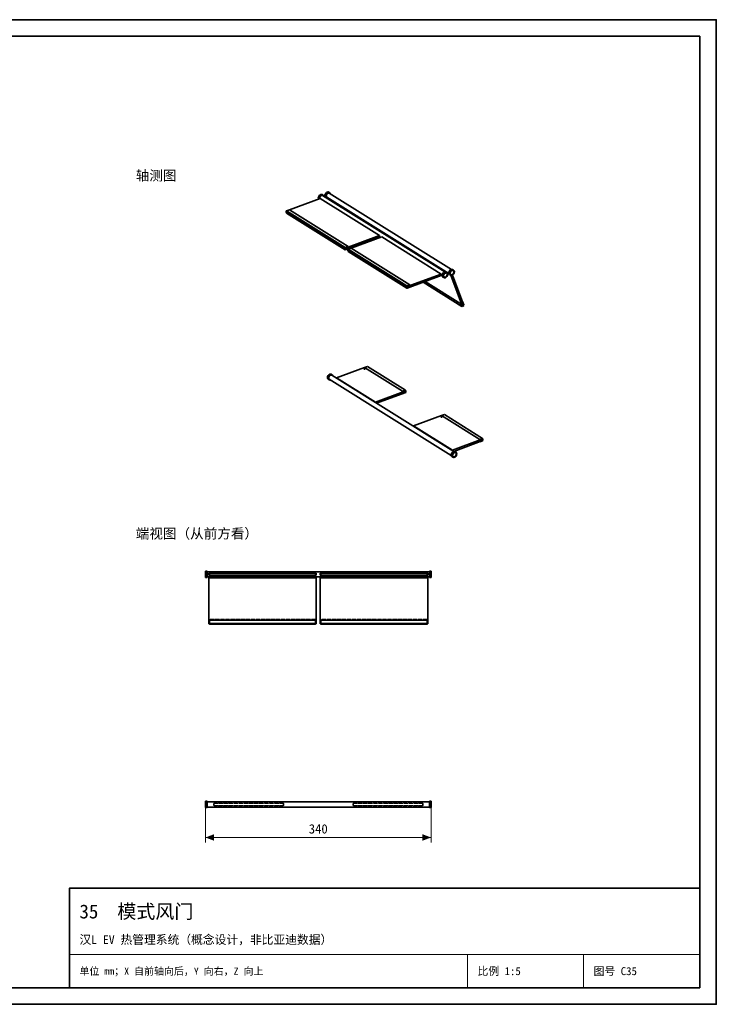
# Model space of a CAD drawing. Header units: millimetres. Extents: x 0 to 420, y 0 to 297.
# Tile 2 of 2: x 210 to 420, y 0 to 297. Entities that reach past the tile are written whole.
import ezdxf
from ezdxf.enums import TextEntityAlignment as Align

# ---------------------------------------------------------------- set-up
doc = ezdxf.new("R2010")
doc.units = ezdxf.units.MM
doc.linetypes.add('DASHED', pattern=[1.524, 1.27, -0.254])
for name, color, linetype, lineweight, true_color in [('DIM', 7, 'Continuous', 18, 0x1e5aa0), ('FRAME', 7, 'Continuous', 35, 0x3c3c3c), ('HIDDEN', 7, 'DASHED', 13, 0x969696), ('OUTLINE', 7, 'Continuous', 35, 0x141414), ('TEXT', 7, 'Continuous', 18, 0x141414), ('THIN', 7, 'Continuous', 13, 0x6e6e6e)]:
    doc.layers.add(name, color=color, linetype=linetype, lineweight=lineweight, true_color=true_color)
doc.styles.add('ZH', font='simsun.ttc')

msp = doc.modelspace()

# ---------------------------------------------------------------- hatches: boundary and pattern name
at = {"layer": 'DIM'}
for points in [[(266, 50.32), (268.6, 49.33), (268.6, 51.31)], [(334, 50.32), (331.4, 51.31), (331.4, 49.33)]]:
    msp.add_hatch(color=7, dxfattribs=at).paths.add_polyline_path(points)

# ---------------------------------------------------------------- linework, layer by layer
for points in [[(266, 59.32), (266, 48.82)], [(334, 59.32), (334, 48.82)], [(266, 50.32), (334, 50.32)]]:
    msp.add_lwpolyline(points, dxfattribs=at)
at = {"layer": 'FRAME'}
for points in [[(0, 0), (420, 0), (420, 297), (0, 297)], [(5, 5), (415, 5), (415, 292), (5, 292)], [(225, 5), (415, 5), (415, 35), (225, 35)]]:
    msp.add_lwpolyline(points, close=True, dxfattribs=at)
at = {"layer": 'HIDDEN'}
for points in [[(266, 130.68), (266, 130.35), (266, 130.03), (266, 129.7), (266, 129.37), (266, 129.05), (266, 128.72)], [(266, 130.68), (266, 130.35), (266, 130.03), (266, 129.7), (266, 129.37), (266, 129.05), (266, 128.72)], [(266, 128.72), (266, 129.05), (266, 129.37), (266, 129.7), (266, 130.03), (266, 130.35), (266, 130.68)], [(266.5, 130.68), (266, 130.68)], [(266.5, 130.68), (266.5, 130.35), (266.5, 130.03), (266.5, 129.7), (266.5, 129.37), (266.5, 129.05), (266.5, 128.72)], [(266.5, 130.68), (266.5, 130.35), (266.5, 130.03), (266.5, 129.7), (266.5, 129.37), (266.5, 129.05), (266.5, 128.72)], [(266.5, 128.72), (266.5, 129.05), (266.5, 129.37), (266.5, 129.7), (266.5, 130.03), (266.5, 130.35), (266.5, 130.68)], [(333.5, 128.72), (333.5, 129.05), (333.5, 129.37), (333.5, 129.7), (333.5, 130.03), (333.5, 130.35), (333.5, 130.68)], [(333.5, 128.72), (333.5, 129.05), (333.5, 129.37), (333.5, 129.7), (333.5, 130.03), (333.5, 130.35), (333.5, 130.68)], [(333.5, 130.68), (333.5, 130.35), (333.5, 130.03), (333.5, 129.7), (333.5, 129.37), (333.5, 129.05), (333.5, 128.72)], [(333.5, 130.68), (334, 130.68)], [(334, 128.72), (334, 129.05), (334, 129.37), (334, 129.7), (334, 130.03), (334, 130.35), (334, 130.68)], [(334, 128.72), (334, 129.05), (334, 129.37), (334, 129.7), (334, 130.03), (334, 130.35), (334, 130.68)], [(334, 130.68), (334, 130.35), (334, 130.03), (334, 129.7), (334, 129.37), (334, 129.05), (334, 128.72)], [(266, 130.51), (266, 130.24), (266, 129.97), (266, 129.7), (266, 129.43), (266, 129.16), (266, 128.89)], [(266, 128.89), (266, 129.16), (266, 129.43), (266, 129.7), (266, 129.97), (266, 130.24), (266, 130.51)], [(266.5, 130.51), (266, 130.51)], [(266, 130.51), (266, 130.24), (266, 129.97), (266, 129.7), (266, 129.43), (266, 129.16), (266, 128.89)], [(266, 128.89), (266, 129.16), (266, 129.43), (266, 129.7), (266, 129.97), (266, 130.24), (266, 130.51)], [(266.5, 130.51), (266, 130.51)], [(266, 130.5), (266, 130.23), (266, 129.97), (266, 129.7), (266, 129.43), (266, 129.17), (266, 128.9)], [(266, 128.9), (266, 129.17), (266, 129.43), (266, 129.7), (266, 129.97), (266, 130.23), (266, 130.5)], [(266.5, 130.5), (266, 130.5)], [(266, 130.5), (266, 130.23), (266, 129.97), (266, 129.7), (266, 129.43), (266, 129.17), (266, 128.9)], [(266, 128.9), (266, 129.17), (266, 129.43), (266, 129.7), (266, 129.97), (266, 130.23), (266, 130.5)], [(334, 130.5), (266, 130.5)], [(266.5, 128.9), (266, 128.9)], [(334, 128.9), (266, 128.9)], [(266.5, 128.89), (266, 128.89)], [(266.5, 128.89), (266, 128.89)], [(266.5, 128.72), (266, 128.72)], [(266.5, 130.51), (266.5, 130.24), (266.5, 129.97), (266.5, 129.7), (266.5, 129.43), (266.5, 129.16), (266.5, 128.89)], [(266.5, 128.89), (266.5, 129.16), (266.5, 129.43), (266.5, 129.7), (266.5, 129.97), (266.5, 130.24), (266.5, 130.51)], [(266.5, 130.51), (266.5, 130.24), (266.5, 129.97), (266.5, 129.7), (266.5, 129.43), (266.5, 129.16), (266.5, 128.89)], [(266.5, 128.89), (266.5, 129.16), (266.5, 129.43), (266.5, 129.7), (266.5, 129.97), (266.5, 130.24), (266.5, 130.51)], [(267, 129.4), (267, 130)], [(299.4, 130), (267, 130)], [(299.4, 129.4), (267, 129.4)], [(267, 128.86), (267, 114.96)], [(267.2, 129.26), (267.2, 130.14)], [(299.2, 130.14), (267.2, 130.14)], [(299.2, 129.26), (267.2, 129.26)], [(299.2, 129.26), (299.2, 130.14)], [(299.4, 129.4), (299.4, 130)], [(299.4, 128.86), (299.4, 114.96)], [(300.6, 129.4), (300.6, 130)], [(333, 130), (300.6, 130)], [(333, 129.4), (300.6, 129.4)], [(300.6, 128.86), (300.6, 114.96)], [(300.8, 129.26), (300.8, 130.14)], [(332.8, 130.14), (300.8, 130.14)], [(332.8, 129.26), (300.8, 129.26)], [(332.8, 129.26), (332.8, 130.14)], [(333, 129.4), (333, 130)], [(333, 128.86), (333, 114.96)], [(333.5, 128.89), (333.5, 129.16), (333.5, 129.43), (333.5, 129.7), (333.5, 129.97), (333.5, 130.24), (333.5, 130.51)], [(333.5, 130.51), (333.5, 130.24), (333.5, 129.97), (333.5, 129.7), (333.5, 129.43), (333.5, 129.16), (333.5, 128.89)], [(333.5, 128.89), (333.5, 129.16), (333.5, 129.43), (333.5, 129.7), (333.5, 129.97), (333.5, 130.24), (333.5, 130.51)], [(333.5, 130.51), (333.5, 130.24), (333.5, 129.97), (333.5, 129.7), (333.5, 129.43), (333.5, 129.16), (333.5, 128.89)], [(333.5, 130.51), (334, 130.51)], [(333.5, 130.51), (334, 130.51)], [(334, 130.5), (333.5, 130.5)], [(334, 128.9), (333.5, 128.9)], [(333.5, 128.89), (334, 128.89)], [(333.5, 128.89), (334, 128.89)], [(333.5, 128.72), (334, 128.72)], [(334, 128.89), (334, 129.16), (334, 129.43), (334, 129.7), (334, 129.97), (334, 130.24), (334, 130.51)], [(334, 130.51), (334, 130.24), (334, 129.97), (334, 129.7), (334, 129.43), (334, 129.16), (334, 128.89)], [(334, 128.89), (334, 129.16), (334, 129.43), (334, 129.7), (334, 129.97), (334, 130.24), (334, 130.51)], [(334, 130.51), (334, 130.24), (334, 129.97), (334, 129.7), (334, 129.43), (334, 129.16), (334, 128.89)], [(334, 130.5), (334, 130.23), (334, 129.97), (334, 129.7), (334, 129.43), (334, 129.17), (334, 128.9)], [(334, 128.9), (334, 129.17), (334, 129.43), (334, 129.7), (334, 129.97), (334, 130.23), (334, 130.5)], [(334, 130.5), (334, 130.23), (334, 129.97), (334, 129.7), (334, 129.43), (334, 129.17), (334, 128.9)], [(334, 128.9), (334, 129.17), (334, 129.43), (334, 129.7), (334, 129.97), (334, 130.23), (334, 130.5)], [(299.2, 116.13), (267.2, 116.13)], [(267.2, 116.13), (267.2, 115.83)], [(267.2, 116.13), (267.2, 115)], [(299.2, 116.13), (299.2, 115.83)], [(299.2, 116.13), (299.2, 115)], [(332.8, 116.13), (300.8, 116.13)], [(300.8, 116.13), (300.8, 115.83)], [(300.8, 116.13), (300.8, 115)], [(332.8, 116.13), (332.8, 115.83)], [(332.8, 116.13), (332.8, 115)], [(299.4, 114.96), (267, 114.96)], [(267, 114.96), (267, 114.75)], [(299.2, 115), (267.2, 115)], [(267.2, 115), (267.2, 114.7)], [(299.2, 114.75), (267.2, 114.75)], [(299.2, 115), (299.2, 114.7)], [(299.4, 114.96), (299.4, 114.75)], [(333, 114.96), (300.6, 114.96)], [(300.6, 114.96), (300.6, 114.75)], [(332.8, 115), (300.8, 115)], [(300.8, 115), (300.8, 114.7)], [(332.8, 114.75), (300.8, 114.75)], [(332.8, 115), (332.8, 114.7)], [(333, 114.96), (333, 114.75)], [(266, 61.28), (266, 60.95), (266, 60.63), (266, 60.3), (266, 59.97), (266, 59.65), (266, 59.32)], [(266, 61.11), (266, 60.84), (266, 60.57), (266, 60.3), (266, 60.03), (266, 59.76), (266, 59.49)], [(266, 59.49), (266, 59.76), (266, 60.03), (266, 60.3), (266, 60.57), (266, 60.84), (266, 61.11)], [(266.5, 61.11), (266, 61.11)], [(266, 61.1), (266, 60.83), (266, 60.57), (266, 60.3), (266, 60.03), (266, 59.77), (266, 59.5)], [(266, 59.5), (266, 59.77), (266, 60.03), (266, 60.3), (266, 60.57), (266, 60.83), (266, 61.1)], [(266.5, 61.1), (266, 61.1)], [(266.5, 59.5), (266, 59.5)], [(266.5, 59.49), (266, 59.49)], [(266.5, 61.28), (266.5, 60.95), (266.5, 60.63), (266.5, 60.3), (266.5, 59.97), (266.5, 59.65), (266.5, 59.32)], [(266.5, 61.11), (266.5, 60.84), (266.5, 60.57), (266.5, 60.3), (266.5, 60.03), (266.5, 59.76), (266.5, 59.49)], [(266.5, 59.49), (266.5, 59.76), (266.5, 60.03), (266.5, 60.3), (266.5, 60.57), (266.5, 60.84), (266.5, 61.11)], [(289.6, 60.6), (268.4, 60.6)], [(268.4, 60.6), (268.4, 60)], [(289.6, 60.6), (268.4, 60.6)], [(268.4, 60.6), (268.4, 60)], [(289.6, 60), (268.4, 60)], [(289.6, 60), (268.4, 60)], [(289.4, 60.74), (268.6, 60.74)], [(268.6, 60.74), (268.6, 59.86)], [(289.4, 60.74), (268.6, 60.74)], [(268.6, 60.74), (268.6, 59.86)], [(289.4, 59.86), (268.6, 59.86)], [(289.4, 59.86), (268.6, 59.86)], [(289.4, 60.74), (289.4, 59.86)], [(289.4, 60.74), (289.4, 59.86)], [(289.6, 60.6), (289.6, 60)], [(289.6, 60.6), (289.6, 60)], [(331.6, 60.6), (310.4, 60.6)], [(310.4, 60.6), (310.4, 60)], [(331.6, 60.6), (310.4, 60.6)], [(310.4, 60.6), (310.4, 60)], [(331.6, 60), (310.4, 60)], [(331.6, 60), (310.4, 60)], [(331.4, 60.74), (310.6, 60.74)], [(310.6, 60.74), (310.6, 59.86)], [(331.4, 60.74), (310.6, 60.74)], [(310.6, 60.74), (310.6, 59.86)], [(331.4, 59.86), (310.6, 59.86)], [(331.4, 59.86), (310.6, 59.86)], [(331.4, 60.74), (331.4, 59.86)], [(331.4, 60.74), (331.4, 59.86)], [(331.6, 60.6), (331.6, 60)], [(331.6, 60.6), (331.6, 60)], [(333.5, 59.32), (333.5, 59.65), (333.5, 59.97), (333.5, 60.3), (333.5, 60.63), (333.5, 60.95), (333.5, 61.28)], [(333.5, 59.49), (333.5, 59.76), (333.5, 60.03), (333.5, 60.3), (333.5, 60.57), (333.5, 60.84), (333.5, 61.11)], [(333.5, 61.11), (333.5, 60.84), (333.5, 60.57), (333.5, 60.3), (333.5, 60.03), (333.5, 59.76), (333.5, 59.49)], [(333.5, 61.11), (334, 61.11)], [(334, 61.1), (333.5, 61.1)], [(334, 59.5), (333.5, 59.5)], [(333.5, 59.49), (334, 59.49)], [(334, 59.32), (334, 59.65), (334, 59.97), (334, 60.3), (334, 60.63), (334, 60.95), (334, 61.28)], [(334, 59.49), (334, 59.76), (334, 60.03), (334, 60.3), (334, 60.57), (334, 60.84), (334, 61.11)], [(334, 61.11), (334, 60.84), (334, 60.57), (334, 60.3), (334, 60.03), (334, 59.76), (334, 59.49)], [(334, 61.1), (334, 60.83), (334, 60.57), (334, 60.3), (334, 60.03), (334, 59.77), (334, 59.5)], [(334, 59.5), (334, 59.77), (334, 60.03), (334, 60.3), (334, 60.57), (334, 60.83), (334, 61.1)]]:
    msp.add_lwpolyline(points, dxfattribs=at)
at = {"layer": 'OUTLINE'}
for points in [[(300.07, 242.92), (300.02, 243.19), (300.05, 243.46), (300.14, 243.71), (300.29, 243.93), (300.49, 244.12), (300.72, 244.26)], [(300.29, 243.01), (300.31, 243.23), (300.38, 243.45), (300.49, 243.65), (300.63, 243.83), (300.8, 243.98), (301, 244.08)], [(300.42, 243.05), (300.43, 243.24), (300.48, 243.42), (300.57, 243.59), (300.69, 243.73), (300.83, 243.86), (301, 243.95)], [(300.72, 244.26), (300.8, 244.28), (300.88, 244.29), (300.96, 244.3), (301.04, 244.29), (301.12, 244.27), (301.19, 244.23)], [(301, 244.08), (301.07, 244.11), (301.16, 244.12), (301.24, 244.12), (301.32, 244.12), (301.4, 244.09), (301.47, 244.06)], [(301, 243.95), (301.06, 243.97), (301.13, 243.98), (301.19, 243.98), (301.26, 243.97), (301.33, 243.96), (301.39, 243.93)], [(301.47, 244.06), (301.19, 244.23)], [(338.13, 220.93), (301.31, 243.96)], [(301.39, 243.93), (301.4, 243.92), (301.41, 243.91), (301.42, 243.9), (301.43, 243.89), (301.44, 243.88), (301.45, 243.88)], [(301.47, 244.06), (301.52, 244.02), (301.57, 243.97), (301.61, 243.91), (301.64, 243.86), (301.67, 243.79), (301.68, 243.73)], [(302.26, 243.47), (302.07, 243.71), (302.03, 244.02), (302.1, 244.33), (302.25, 244.61), (302.46, 244.84), (302.73, 245)], [(302.54, 243.29), (302.35, 243.54), (302.31, 243.85), (302.38, 244.16), (302.53, 244.43), (302.74, 244.67), (303.01, 244.83)], [(302.62, 243.42), (302.46, 243.63), (302.43, 243.88), (302.49, 244.14), (302.61, 244.37), (302.79, 244.56), (303.01, 244.69)], [(302.73, 245), (302.81, 245.02), (302.89, 245.04), (302.97, 245.04), (303.05, 245.03), (303.13, 245.01), (303.21, 244.97)], [(303.01, 244.83), (303.09, 244.85), (303.17, 244.87), (303.25, 244.87), (303.33, 244.86), (303.41, 244.84), (303.48, 244.8)], [(303.01, 244.69), (303.07, 244.71), (303.14, 244.72), (303.21, 244.73), (303.27, 244.72), (303.34, 244.7), (303.4, 244.67)], [(303.48, 244.8), (303.21, 244.97)], [(340.15, 221.68), (303.33, 244.71)], [(303.4, 244.67), (303.41, 244.66), (303.42, 244.66), (303.43, 244.65), (303.44, 244.64), (303.45, 244.63), (303.46, 244.62)], [(303.48, 244.8), (303.54, 244.76), (303.58, 244.71), (303.62, 244.66), (303.65, 244.6), (303.68, 244.54), (303.7, 244.47)], [(300.55, 243.1), (291.32, 239.69)], [(318.47, 231.9), (300.55, 243.1)], [(302.54, 243.29), (302.26, 243.47)], [(302.93, 243.24), (302.86, 243.23), (302.79, 243.23), (302.73, 243.23), (302.66, 243.24), (302.6, 243.26), (302.54, 243.29)], [(339.38, 220.45), (302.56, 243.47)], [(302.69, 243.39), (302.68, 243.39), (302.67, 243.4), (302.66, 243.41), (302.64, 243.41), (302.63, 243.42), (302.62, 243.42)], [(303.36, 242.97), (303.51, 242.59)], [(290.46, 239.37), (290.35, 239.32)], [(290.35, 238.85), (290.35, 239.32)], [(308.26, 228.12), (290.35, 239.32)], [(308.26, 227.64), (290.35, 238.85)], [(291.32, 239.69), (290.46, 239.37)], [(290.46, 238.67), (290.46, 239.37)], [(308.15, 228.3), (290.46, 239.37)], [(308.15, 227.6), (290.46, 238.67)], [(309.02, 228.62), (291.32, 239.69)], [(318.47, 231.9), (308.26, 228.12)], [(318.47, 231.42), (318.47, 231.9)], [(321.28, 231.76), (321.43, 231.38)], [(318.47, 231.42), (308.26, 227.64)], [(319.14, 231.48), (309.9, 228.06)], [(313.24, 229.3), (313.05, 229.41)], [(313.84, 229.52), (313.66, 229.64)], [(318.76, 231.34), (318.47, 231.52)], [(337.06, 220.27), (319.14, 231.48)], [(321.95, 231.35), (322.09, 230.97)], [(309.02, 228.62), (308.15, 228.3)], [(308.15, 227.6), (308.15, 228.3)], [(309.02, 227.92), (308.15, 227.6)], [(308.26, 227.64), (308.26, 228.12)], [(309.04, 227.74), (308.93, 227.7)], [(308.93, 227.23), (308.93, 227.7)], [(326.85, 216.5), (308.93, 227.7)], [(326.85, 216.02), (308.93, 227.23)], [(309.02, 228.4), (309.02, 228.62)], [(309.02, 227.92), (309.02, 227.92)], [(309.9, 228.06), (309.04, 227.75)], [(309.04, 227.05), (309.04, 227.75)], [(326.74, 216.68), (309.04, 227.75)], [(326.74, 215.98), (309.04, 227.05)], [(327.6, 217), (309.9, 228.06)], [(337.06, 220.27), (326.85, 216.5)], [(337.06, 219.8), (326.85, 216.02)], [(337.06, 219.8), (337.06, 220.27)], [(337.36, 219.7), (337.06, 219.9)], [(338.52, 220.88), (338.14, 220.93), (337.79, 220.75), (337.53, 220.46), (337.37, 220.09), (337.37, 219.7), (337.58, 219.38)], [(338.8, 220.71), (338.42, 220.76), (338.07, 220.58), (337.8, 220.28), (337.65, 219.92), (337.64, 219.52), (337.86, 219.2)], [(337.94, 219.34), (337.79, 219.54), (337.75, 219.79), (337.81, 220.05), (337.93, 220.27), (338.11, 220.46), (338.33, 220.59)], [(338.72, 220.58), (338.4, 220.62), (338.11, 220.47), (337.9, 220.23), (337.77, 219.93), (337.76, 219.6), (337.94, 219.33)], [(338.71, 220.57), (338.89, 220.31), (338.88, 219.99), (338.76, 219.69), (338.54, 219.45), (338.26, 219.3), (337.94, 219.34)], [(338.33, 219.18), (338.6, 219.34), (338.81, 219.57), (338.96, 219.85), (339.03, 220.15), (338.99, 220.47), (338.8, 220.71)], [(338.33, 220.59), (338.39, 220.61), (338.46, 220.62), (338.52, 220.63), (338.59, 220.62), (338.65, 220.6), (338.71, 220.57)], [(338.33, 219.31), (338.55, 219.44), (338.73, 219.64), (338.85, 219.87), (338.91, 220.12), (338.88, 220.38), (338.72, 220.58)], [(338.52, 220.88), (338.8, 220.71)], [(338.71, 220.57), (338.65, 220.61)], [(340.54, 221.63), (340.15, 221.68), (339.8, 221.5), (339.54, 221.2), (339.39, 220.84), (339.38, 220.44), (339.59, 220.12)], [(339.59, 220.12), (339.87, 219.95)], [(340.81, 221.45), (340.43, 221.51), (340.08, 221.33), (339.82, 221.03), (339.66, 220.66), (339.66, 220.27), (339.87, 219.95)], [(340.73, 221.32), (340.41, 221.37), (340.12, 221.22), (339.91, 220.97), (339.78, 220.67), (339.77, 220.34), (339.95, 220.08)], [(339.96, 220.09), (339.8, 220.29), (339.77, 220.54), (339.82, 220.79), (339.95, 221.02), (340.12, 221.21), (340.34, 221.34)], [(339.87, 219.95), (339.94, 219.91), (340.02, 219.89), (340.1, 219.88), (340.18, 219.88), (340.26, 219.9), (340.34, 219.92)], [(339.96, 220.09), (339.89, 220.13)], [(339.95, 220.08), (340.01, 220.05), (340.08, 220.03), (340.14, 220.02), (340.21, 220.03), (340.28, 220.04), (340.34, 220.06)], [(339.95, 219.91), (343.47, 210.52)], [(340.73, 221.32), (340.9, 221.05), (340.89, 220.73), (340.77, 220.43), (340.56, 220.19), (340.27, 220.04), (339.96, 220.09)], [(340.34, 219.92), (340.61, 220.08), (340.83, 220.31), (340.97, 220.59), (341.04, 220.9), (341, 221.21), (340.81, 221.45)], [(340.34, 221.34), (340.4, 221.36), (340.47, 221.37), (340.54, 221.37), (340.6, 221.36), (340.67, 221.35), (340.73, 221.32)], [(340.34, 220.06), (340.57, 220.19), (340.74, 220.38), (340.86, 220.61), (340.92, 220.87), (340.89, 221.12), (340.73, 221.32)], [(340.45, 219.97), (343.88, 210.83)], [(340.54, 221.63), (340.81, 221.45)], [(340.73, 221.32), (340.66, 221.36)], [(327.6, 217), (326.74, 216.68)], [(327.6, 216.77), (327.6, 217)], [(343.27, 210.52), (331.63, 217.79)], [(342.97, 211.31), (332.24, 218.02)], [(337.58, 219.38), (337.86, 219.2)], [(337.86, 219.2), (337.93, 219.17), (338.01, 219.14), (338.09, 219.13), (338.17, 219.14), (338.25, 219.15), (338.33, 219.18)], [(337.94, 219.34), (337.88, 219.38)], [(337.94, 219.33), (338, 219.3), (338.06, 219.28), (338.13, 219.28), (338.2, 219.28), (338.26, 219.29), (338.33, 219.31)], [(326.74, 215.98), (326.74, 216.68)], [(327.6, 216.3), (326.74, 215.98)], [(326.85, 216.02), (326.85, 216.5)], [(327.6, 216.3), (327.6, 216.3)], [(343.13, 211.43), (342.97, 211.31)], [(342.97, 211.31), (343.27, 210.52)], [(343.57, 211.76), (343.52, 211.79)], [(343.57, 211.76), (343.54, 211.74)], [(343.57, 211.76), (343.86, 210.98)], [(343.86, 210.98), (343.83, 210.95)], [(343.36, 210.59), (343.27, 210.52)], [(343.47, 210.52), (343.36, 210.59)], [(343.88, 210.83), (343.47, 210.52)], [(303.45, 190.08), (303.53, 190.1), (303.61, 190.12), (303.69, 190.12), (303.77, 190.11), (303.85, 190.09), (303.92, 190.05)], [(305.5, 188.97), (313.95, 192.1)], [(313.95, 192.1), (314.81, 192.42)], [(325.45, 184.91), (313.95, 192.1)], [(313.95, 192.1), (313.95, 191.4)], [(326.32, 185.23), (314.81, 192.42)], [(302.98, 188.55), (302.79, 188.79), (302.75, 189.1), (302.82, 189.41), (302.97, 189.69), (303.18, 189.92), (303.45, 190.08)], [(303.26, 188.37), (302.98, 188.55)], [(303.26, 188.37), (303.07, 188.62), (303.03, 188.93), (303.1, 189.23), (303.25, 189.51), (303.46, 189.75), (303.73, 189.91)], [(303.34, 188.5), (303.18, 188.7), (303.15, 188.96), (303.21, 189.22), (303.33, 189.45), (303.51, 189.64), (303.73, 189.77)], [(303.65, 188.32), (303.58, 188.31), (303.51, 188.3), (303.45, 188.31), (303.38, 188.32), (303.32, 188.34), (303.26, 188.37)], [(340.1, 165.53), (303.28, 188.55)], [(303.41, 188.47), (303.4, 188.47), (303.39, 188.48), (303.37, 188.48), (303.36, 188.49), (303.35, 188.5), (303.34, 188.5)], [(303.73, 189.91), (303.81, 189.93), (303.89, 189.94), (303.97, 189.95), (304.05, 189.94), (304.13, 189.92), (304.2, 189.88)], [(303.73, 189.77), (303.79, 189.79), (303.86, 189.8), (303.93, 189.8), (303.99, 189.8), (304.06, 189.78), (304.12, 189.75)], [(304.2, 189.88), (303.92, 190.05)], [(340.87, 166.76), (304.05, 189.78)], [(304.12, 189.75), (304.13, 189.74), (304.14, 189.73), (304.15, 189.73), (304.16, 189.72), (304.17, 189.71), (304.18, 189.7)], [(304.2, 189.88), (304.25, 189.84), (304.3, 189.79), (304.34, 189.74), (304.37, 189.68), (304.4, 189.62), (304.42, 189.55)], [(317.22, 181.64), (305.5, 188.97)], [(305.5, 188.97), (305.5, 188.87)], [(317.22, 181.64), (326.43, 185.05)], [(317.6, 181.3), (326.43, 184.57)], [(325.45, 184.91), (326.32, 185.23)], [(325.45, 184.91), (325.45, 184.69)], [(325.45, 184.21), (326.32, 184.53)], [(325.45, 184.21), (325.45, 184.21)], [(325.45, 184.21), (325.45, 184.21)], [(326.32, 185.23), (326.32, 185.12)], [(326.43, 185.05), (326.32, 185.12)], [(326.32, 184.53), (326.32, 184.53)], [(326.43, 185.05), (326.43, 184.57)], [(317.22, 181.64), (317.22, 181.54)], [(328.73, 174.45), (337.18, 177.57)], [(337.18, 177.57), (338.04, 177.89)], [(348.68, 170.38), (337.18, 177.57)], [(337.18, 177.57), (337.18, 176.88)], [(349.54, 170.7), (338.04, 177.89)], [(340.45, 167.11), (328.73, 174.45)], [(328.73, 174.45), (328.73, 174.35)], [(340.45, 167.11), (349.65, 170.52)], [(340.83, 166.78), (349.65, 170.04)], [(348.68, 170.38), (349.54, 170.7)], [(348.68, 170.38), (348.68, 170.16)], [(348.68, 169.68), (349.54, 170)], [(348.68, 169.68), (348.68, 169.68)], [(348.68, 169.68), (348.68, 169.68)], [(349.54, 170.7), (349.54, 170.59)], [(349.65, 170.52), (349.54, 170.59)], [(349.54, 170), (349.54, 170)], [(349.65, 170.52), (349.65, 170.04)], [(341.26, 166.71), (340.87, 166.76), (340.52, 166.58), (340.26, 166.28), (340.11, 165.92), (340.1, 165.52), (340.31, 165.2)], [(341.53, 166.53), (341.15, 166.58), (340.8, 166.4), (340.54, 166.11), (340.38, 165.74), (340.37, 165.35), (340.59, 165.03)], [(340.45, 167.11), (340.45, 167.02)], [(341.45, 166.4), (341.13, 166.45), (340.84, 166.3), (340.63, 166.05), (340.5, 165.75), (340.49, 165.42), (340.67, 165.16)], [(340.68, 165.16), (340.52, 165.36), (340.49, 165.62), (340.54, 165.87), (340.67, 166.1), (340.84, 166.28), (341.06, 166.42)], [(341.45, 166.39), (341.62, 166.13), (341.61, 165.81), (341.49, 165.51), (341.28, 165.27), (340.99, 165.12), (340.68, 165.16)], [(341.06, 165), (341.33, 165.16), (341.54, 165.39), (341.69, 165.67), (341.76, 165.98), (341.72, 166.29), (341.53, 166.53)], [(341.06, 166.42), (341.12, 166.44), (341.19, 166.45), (341.26, 166.45), (341.32, 166.44), (341.39, 166.42), (341.45, 166.39)], [(341.06, 165.14), (341.28, 165.27), (341.46, 165.46), (341.58, 165.69), (341.64, 165.94), (341.61, 166.2), (341.45, 166.4)], [(341.26, 166.71), (341.53, 166.53)], [(341.45, 166.39), (341.38, 166.44)], [(340.31, 165.2), (340.59, 165.03)], [(340.59, 165.03), (340.66, 164.99), (340.74, 164.97), (340.82, 164.96), (340.9, 164.96), (340.98, 164.98), (341.06, 165)], [(340.68, 165.16), (340.61, 165.21)], [(340.67, 165.16), (340.73, 165.13), (340.8, 165.11), (340.86, 165.1), (340.93, 165.1), (341, 165.12), (341.06, 165.14)], [(266, 128.72), (266, 129.05), (266, 129.37), (266, 129.7), (266, 130.03), (266, 130.35), (266, 130.68)], [(266.5, 130.68), (266, 130.68)], [(266.5, 128.72), (266.5, 129.05), (266.5, 129.37), (266.5, 129.7), (266.5, 130.03), (266.5, 130.35), (266.5, 130.68)], [(333.5, 130.68), (333.5, 130.35), (333.5, 130.03), (333.5, 129.7), (333.5, 129.37), (333.5, 129.05), (333.5, 128.72)], [(333.5, 130.68), (334, 130.68)], [(334, 130.68), (334, 130.35), (334, 130.03), (334, 129.7), (334, 129.37), (334, 129.05), (334, 128.72)], [(266.5, 128.72), (266, 128.72)], [(333.5, 130.5), (266.5, 130.5)], [(333.5, 128.9), (266.5, 128.9)], [(267, 129.4), (267, 130)], [(299.4, 130), (267, 130)], [(299.4, 129.4), (267, 129.4)], [(299.4, 128.86), (267, 128.86)], [(267, 128.86), (267, 128.66)], [(299.4, 128.66), (267, 128.66)], [(267, 128.66), (267, 114.75)], [(267.2, 129.26), (267.2, 130.14)], [(299.2, 130.14), (267.2, 130.14)], [(299.2, 129.26), (267.2, 129.26)], [(299.2, 129.26), (299.2, 130.14)], [(299.4, 129.4), (299.4, 130)], [(299.4, 128.86), (299.4, 128.66)], [(299.4, 128.66), (299.4, 114.75)], [(300.6, 129.4), (300.6, 130)], [(333, 130), (300.6, 130)], [(333, 129.4), (300.6, 129.4)], [(333, 128.86), (300.6, 128.86)], [(300.6, 128.86), (300.6, 128.66)], [(333, 128.66), (300.6, 128.66)], [(300.6, 128.66), (300.6, 114.75)], [(300.8, 129.26), (300.8, 130.14)], [(332.8, 130.14), (300.8, 130.14)], [(332.8, 129.26), (300.8, 129.26)], [(332.8, 129.26), (332.8, 130.14)], [(333, 129.4), (333, 130)], [(333, 128.86), (333, 128.66)], [(333, 128.66), (333, 114.75)], [(333.5, 128.72), (334, 128.72)], [(267.2, 114.75), (267, 114.75)], [(299.2, 115.83), (267.2, 115.83)], [(267.2, 115.83), (267.2, 114.7)], [(299.2, 114.7), (267.2, 114.7)], [(299.2, 115.83), (299.2, 114.7)], [(299.4, 114.75), (299.2, 114.75)], [(300.8, 114.75), (300.6, 114.75)], [(332.8, 115.83), (300.8, 115.83)], [(300.8, 115.83), (300.8, 114.7)], [(332.8, 114.7), (300.8, 114.7)], [(332.8, 115.83), (332.8, 114.7)], [(333, 114.75), (332.8, 114.75)], [(266, 59.32), (266, 59.65), (266, 59.97), (266, 60.3), (266, 60.63), (266, 60.95), (266, 61.28)], [(266.5, 61.28), (266, 61.28)], [(266.5, 59.32), (266.5, 59.65), (266.5, 59.97), (266.5, 60.3), (266.5, 60.63), (266.5, 60.95), (266.5, 61.28)], [(333.5, 61.1), (266.5, 61.1)], [(333.5, 59.5), (266.5, 59.5)], [(333.5, 61.28), (333.5, 60.95), (333.5, 60.63), (333.5, 60.3), (333.5, 59.97), (333.5, 59.65), (333.5, 59.32)], [(333.5, 61.28), (334, 61.28)], [(334, 61.28), (334, 60.95), (334, 60.63), (334, 60.3), (334, 59.97), (334, 59.65), (334, 59.32)], [(266.5, 59.32), (266, 59.32)], [(333.5, 59.32), (334, 59.32)]]:
    msp.add_lwpolyline(points, dxfattribs=at)
at = {"layer": 'THIN'}
for points in [[(225, 15), (415, 15)], [(345, 5), (345, 15)], [(380, 5), (380, 15)]]:
    msp.add_lwpolyline(points, dxfattribs=at)

# ---------------------------------------------------------------- texts
at = {"layer": 'DIM', "style": 'ZH'}
msp.add_text('340', height=2.8, dxfattribs=at).set_placement((300, 52.92), align=Align.MIDDLE_CENTER)
at = {"layer": 'TEXT', "style": 'ZH'}
for s, height, p in [('轴测图', 3, (245, 250)), ('端视图（从前方看）', 3, (245, 142)), ('35  模式风门', 4.2, (228, 28)), ('汉L EV 热管理系统（概念设计，非比亚迪数据）', 2.6, (228, 19.5)), ('单位 mm；X 自前轴向后，Y 向右，Z 向上', 2.2, (228, 10)), ('比例 1:5', 2.4, (348, 10)), ('图号 C35', 2.4, (383, 10))]:
    msp.add_text(s, height=height, dxfattribs=at).set_placement(p, align=Align.MIDDLE_LEFT)

doc.saveas('drawing.dxf')
